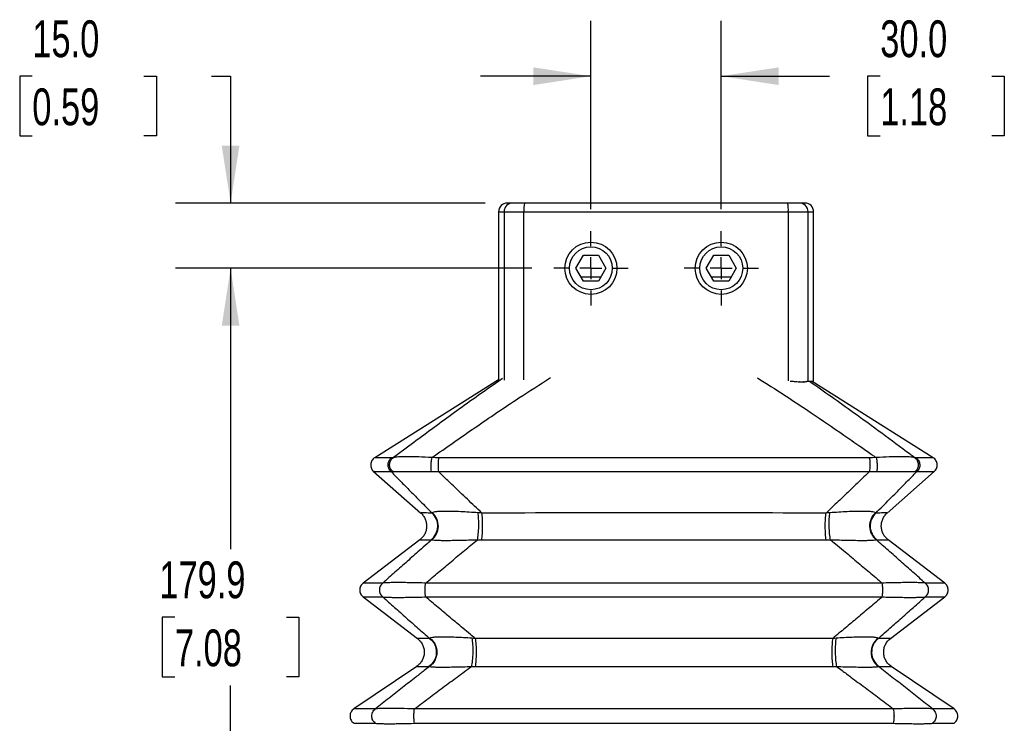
# Model space of a CAD drawing. Header units: millimetres. Extents: x 0 to 1118, y 0 to 864.
# Tile 4 of 21: x 180 to 407, y 474 to 636. Entities that reach past the tile are written whole.
import ezdxf

# ---------------------------------------------------------------- set-up
doc = ezdxf.new("R2010")
doc.units = ezdxf.units.MM
doc.header["$LTSCALE"] = 4
doc.layers.add('DIMENSIONS', color=140, linetype='Continuous', lineweight=25)
doc.styles.add('SLDTEXTSTYLE0', font='TXT', dxfattribs={"width": 0.7})
doc.dimstyles.new('SLDDIMSTYLE0', dxfattribs={"dimtxt": 8.632031, "dimasz": 13.208, "dimexe": 0, "dimexo": 0.0625, "dimgap": 2.158008, "dimtad": 0, "dimtih": 1, "dimtoh": 1, "dimdec": 1, "dimrnd": 1e-09, "dimzin": 4, "dimdsep": 46, "dimtxsty": 'SLDTEXTSTYLE0', "dimsah": 1, "dimcen": 0.09, "dimadec": 0, "dimazin": 1, "dimtfac": 1, "dimtdec": 1, "dimtmove": 0, "dimatfit": 0, "dimfxl": 0, "dimfrac": 2, "dimtolj": 1, "dimtzin": 12, "dimarcsym": 0})
doc.dimstyles.new('SLDDIMSTYLE1', dxfattribs={"dimtxt": 8.632031, "dimasz": 13.208, "dimexe": 0, "dimexo": 0.0625, "dimgap": 2.158008, "dimtad": 0, "dimtih": 1, "dimtoh": 1, "dimdec": 1, "dimrnd": 1e-09, "dimzin": 12, "dimdsep": 46, "dimtxsty": 'SLDTEXTSTYLE0', "dimsah": 1, "dimcen": 0.09, "dimadec": 0, "dimazin": 3, "dimtfac": 1, "dimtdec": 1, "dimtofl": 0, "dimtmove": 0, "dimatfit": 3, "dimfxl": 0, "dimfrac": 2, "dimtolj": 1, "dimtzin": 12, "dimarcsym": 0})

# ---------------------------------------------------------------- blocks, each defined once
blk = doc.blocks.new('_D_1')
at = {"layer": 'DIMENSIONS'}
for p, q in [((182.91, 622.64), (180.01, 622.64)), ((180.01, 622.64), (180.01, 608.92)), ((208.56, 622.64), (211.46, 622.64)), ((211.46, 622.64), (211.46, 608.92)), ((224.13, 622.64), (228.54, 622.64)), ((228.54, 622.64), (228.54, 593.46)), ((180.01, 608.92), (182.91, 608.92)), ((211.46, 608.92), (208.56, 608.92)), ((287.11, 593.46), (215.84, 593.46)), ((297.82, 578.46), (215.84, 578.46)), ((228.54, 578.46), (228.54, 553.06))]:
    blk.add_line(p, q, dxfattribs=at)
for points in [[(228.54, 593.46), (230.57, 606.67), (226.51, 606.67)], [(228.54, 578.46), (226.51, 565.25), (230.57, 565.25)]]:
    blk.add_solid(points, dxfattribs=at)
at = {"layer": 'DIMENSIONS', "char_height": 8.467, "attachment_point": 1, "style": 'SLDTEXTSTYLE0'}
for s, insert in [('15.0', (182.91, 635.48)), ('0.59', (182.91, 619.83))]:
    blk.add_mtext(s, dxfattribs=dict(at, insert=insert))
blk = doc.blocks.new('_D_2')
at = {"layer": 'DIMENSIONS'}
for p, q in [((297.82, 578.46), (215.84, 578.46)), ((228.54, 578.46), (228.54, 513.83)), ((215.72, 498.18), (212.82, 498.18)), ((212.82, 498.18), (212.82, 484.46)), ((241.37, 498.18), (244.27, 498.18)), ((244.27, 498.18), (244.27, 484.46)), ((212.82, 484.46), (215.72, 484.46)), ((244.27, 484.46), (241.37, 484.46)), ((228.54, 398.54), (228.54, 482.53)), ((290.75, 398.54), (215.84, 398.54))]:
    blk.add_line(p, q, dxfattribs=at)
for points in [[(228.54, 578.46), (226.51, 565.25), (230.57, 565.25)], [(228.54, 398.54), (230.57, 411.75), (226.51, 411.75)]]:
    blk.add_solid(points, dxfattribs=at)
at = {"layer": 'DIMENSIONS', "char_height": 8.467, "attachment_point": 1, "style": 'SLDTEXTSTYLE0'}
for s, insert in [('179.9', (212.13, 511.03)), ('7.08', (215.72, 495.38))]:
    blk.add_mtext(s, dxfattribs=dict(at, insert=insert))
blk = doc.blocks.new('_D_3')
at = {"layer": 'DIMENSIONS'}
for p, q in [((311.44, 592.08), (311.44, 635.34)), ((341.44, 592.08), (341.44, 635.34)), ((311.44, 622.64), (286.04, 622.64)), ((341.44, 622.64), (366.31, 622.64)), ((378.01, 622.64), (375.11, 622.64)), ((375.11, 622.64), (375.11, 608.92)), ((403.66, 622.64), (406.56, 622.64)), ((406.56, 622.64), (406.56, 608.92)), ((375.11, 608.92), (378.01, 608.92)), ((406.56, 608.92), (403.66, 608.92))]:
    blk.add_line(p, q, dxfattribs=at)
for points in [[(311.44, 622.64), (298.23, 624.67), (298.23, 620.6)], [(341.44, 622.64), (354.64, 620.6), (354.64, 624.67)]]:
    blk.add_solid(points, dxfattribs=at)
at = {"layer": 'DIMENSIONS', "char_height": 8.467, "attachment_point": 1, "style": 'SLDTEXTSTYLE0'}
for s, insert in [('30.0', (378.01, 635.48)), ('1.18', (378.01, 619.83))]:
    blk.add_mtext(s, dxfattribs=dict(at, insert=insert))
blk = doc.blocks.new('SW_CENTERMARKSYMBOL_0')
at = {"layer": 'DIMENSIONS', "color": 0}
for p, q in [((0, 5.08), (0, 8.54)), ((0, 0), (0, 2.54)), ((-5.08, 0), (-8.54, 0)), ((0, 0), (-2.54, 0)), ((0, 0), (0, -2.54)), ((0, 0), (2.54, 0)), ((5.08, 0), (8.54, 0)), ((0, -5.08), (0, -8.54))]:
    blk.add_line(p, q, dxfattribs=at)
blk = doc.blocks.new('SW_CENTERMARKSYMBOL_2')
at = {"layer": 'DIMENSIONS', "color": 0}
for p, q in [((0, 5.08), (0, 8.54)), ((0, 0), (0, 2.54)), ((-5.08, 0), (-8.54, 0)), ((0, 0), (-2.54, 0)), ((0, 0), (0, -2.54)), ((0, 0), (2.54, 0)), ((5.08, 0), (8.54, 0)), ((0, -5.08), (0, -8.54))]:
    blk.add_line(p, q, dxfattribs=at)

msp = doc.modelspace()

# ---------------------------------------------------------------- linework, layer by layer
for p, q in [((290.19, 591.46), (290.19, 552.83)), ((290.19, 591.46), (291.46, 591.46)), ((291.46, 591.46), (296.02, 591.46)), ((291.46, 591.46), (291.46, 552.69)), ((293.45, 593.46), (292.19, 593.46)), ((296.19, 593.46), (293.45, 593.46)), ((296.02, 591.46), (356.85, 591.46)), ((296.02, 552.79), (296.02, 591.46)), ((356.68, 593.46), (296.19, 593.46)), ((359.42, 593.46), (356.68, 593.46)), ((356.85, 591.46), (361.42, 591.46)), ((356.85, 591.46), (356.85, 552.55)), ((360.69, 593.46), (359.42, 593.46)), ((361.42, 552.46), (361.42, 591.46)), ((361.42, 591.46), (362.69, 591.46)), ((362.69, 552.46), (362.69, 591.46)), ((307.97, 578.46), (309.7, 581.46)), ((309.7, 581.46), (313.17, 581.46)), ((313.17, 581.46), (314.9, 578.46)), ((337.97, 578.46), (339.7, 581.46)), ((339.7, 581.46), (343.17, 581.46)), ((343.17, 581.46), (344.9, 578.46)), ((309.7, 575.46), (307.97, 578.46)), ((314.9, 578.46), (313.17, 575.46)), ((339.7, 575.46), (337.97, 578.46)), ((344.9, 578.46), (343.17, 575.46)), ((309.13, 576.46), (313.75, 576.46)), ((313.72, 576.42), (309.15, 576.42)), ((313.17, 575.46), (309.7, 575.46)), ((339.13, 576.46), (343.75, 576.46)), ((343.72, 576.42), (339.15, 576.42)), ((343.17, 575.46), (339.7, 575.46)), ((290.19, 552.83), (261.71, 534.89)), ((359.43, 552.32), (359.19, 552.26)), ((360.31, 552.22), (360.44, 552.32)), ((361.42, 552.46), (362.69, 552.46)), ((390.19, 534.89), (362.34, 552.43)), ((362.38, 552.44), (362.69, 552.46)), ((261.45, 531.71), (272.31, 522.16)), ((379.59, 522.16), (390.45, 531.71)), ((272.11, 516.03), (259.03, 506.05)), ((392.87, 506.05), (379.8, 516.03)), ((259.03, 502.87), (271.55, 493.32)), ((380.35, 493.32), (392.87, 502.87)), ((271.36, 486.87), (256.91, 477.12)), ((394.99, 477.12), (380.54, 486.87))]:
    msp.add_line(p, q)
for centre, radius in [((311.44, 578.46), 6), ((311.44, 578.46), 4.93), ((341.44, 578.46), 6), ((341.44, 578.46), 4.93)]:
    msp.add_circle(centre, radius)
for centre, radius, start, end in [((292.19, 591.46), 2, 90, 180), ((293.45, 591.47), 2, 90.1, 180.0996), ((302.15, 591.96), 6.15, 165.8391, 184.6343), ((350.73, 591.96), 6.15, 355.3657, 14.1609), ((359.42, 591.47), 2, 359.9004, 89.9), ((360.69, 591.46), 2, 0, 90), ((286.37, 568.07), 52.05, 268.8652, 269.9605), ((377.24, 517.26), 1.25, 262.6404, 269.3377), ((274.14, 488.26), 1.4, 270.5213, 275.9291), ((367.06, 542.36), 55.5, 270.0363, 270.9386), ((377.76, 488.26), 1.4, 264.0709, 269.4787)]:
    msp.add_arc(centre, radius, start, end)
for points, knots in [([(291.07, 553.08), (288.95, 551.6), (283.7, 547.95), (275.37, 541.86), (269.12, 537.23), (266.01, 534.92)], [0, 0, 0, 0, 0.253725, 0.627852, 1, 1, 1, 1]), ([(274.86, 534.92), (278.16, 537.23), (284.77, 541.86), (293.88, 548.03), (299.73, 551.76), (302.16, 553.31)], [0, 0, 0, 0, 0.367368, 0.736691, 1, 1, 1, 1]), ([(349.78, 553.26), (353.91, 550.61), (360.58, 546.33), (368.37, 540.97), (372.98, 537.78), (375.33, 536.12), (376.52, 535.29), (376.88, 535.03), (377, 534.95), (377.04, 534.92)], [0, 0, 0, 0, 0.4472048, 0.7240787, 0.8621346, 0.9597255, 0.987022, 0.9953005, 1, 1, 1, 1]), ([(357.26, 552.46), (357.28, 552.46), (357.61, 552.46), (358.38, 552.47), (359.04, 552.37), (359.43, 552.32)], [0, 0, 0, 0, 0.014378, 0.426373, 1, 1, 1, 1]), ([(360.44, 552.32), (360.41, 552.31), (360.34, 552.29), (360.24, 552.26), (360.14, 552.25), (360.03, 552.24), (359.91, 552.24), (359.8, 552.25), (359.68, 552.26), (359.55, 552.29), (359.47, 552.31), (359.43, 552.32)], [0, 0, 0, 0, 0.1139738, 0.2258018, 0.3360957, 0.4454688, 0.5545345, 0.663907, 0.7742004, 0.8860274, 1, 1, 1, 1]), ([(360.44, 552.32), (360.47, 552.33), (360.54, 552.35), (360.63, 552.37), (360.73, 552.4), (360.82, 552.42), (360.92, 552.43), (361.01, 552.44), (361.09, 552.45), (361.18, 552.46), (361.27, 552.46), (361.37, 552.46), (361.4, 552.46), (361.42, 552.46)], [0, 0, 0, 0, 0.056972, 0.117861, 0.182729, 0.251625, 0.32459, 0.40166, 0.482865, 0.564173, 0.677468, 0.822746, 1, 1, 1, 1]), ([(385.9, 534.92), (385.86, 534.95), (385.52, 535.2), (380.83, 538.68), (372.82, 544.64), (365.11, 550.05), (361.72, 552.43)], [0, 0, 0, 0, 0.004788, 0.041902, 0.579464, 1, 1, 1, 1]), ([(261.71, 534.89), (261.59, 534.8), (261.34, 534.62), (261.05, 534.24), (260.86, 533.82), (260.77, 533.36), (260.79, 532.89), (260.91, 532.44), (261.13, 532.03), (261.35, 531.81), (261.46, 531.7)], [0, 0, 0, 0, 0.125002, 0.250003, 0.375002, 0.500002, 0.625, 0.75, 0.874998, 1, 1, 1, 1]), ([(265.7, 534.89), (265.01, 534.89), (263.61, 534.89), (262.37, 534.89), (261.73, 534.89), (261.78, 534.89), (261.8, 534.89)], [0, 0, 0, 0, 0.284943, 0.570635, 0.856782, 1, 1, 1, 1]), ([(265.46, 531.71), (265.23, 531.91), (265.05, 532.17), (264.82, 532.74), (264.77, 533.05), (264.82, 533.67), (264.92, 533.97), (265.23, 534.5), (265.45, 534.73), (265.7, 534.89)], [0, 0, 0, 0, 0.25, 0.25, 0.5, 0.5, 0.75, 0.75, 1, 1, 1, 1]), ([(265.84, 531.69), (265.61, 531.89), (265.41, 532.15), (265.16, 532.72), (265.11, 533.04), (265.14, 533.67), (265.23, 533.98), (265.53, 534.52), (265.75, 534.75), (266.01, 534.92)], [0, 0, 0, 0, 0.25, 0.25, 0.5, 0.5, 0.75, 0.75, 1, 1, 1, 1]), ([(274.86, 534.92), (273.82, 534.99), (272.79, 535.04), (271.34, 535.09), (270.88, 535.11), (270, 535.13), (269.57, 535.13), (268.79, 535.13), (268.43, 535.13), (267.77, 535.11), (267.47, 535.09), (266.68, 535.04), (266.28, 534.99), (266.01, 534.92)], [0, 0, 0, 0, 0.25, 0.25, 0.375, 0.375, 0.5, 0.5, 0.625, 0.625, 0.75, 0.75, 1, 1, 1, 1]), ([(274.86, 534.92), (274.8, 534.75), (274.74, 534.52), (274.65, 533.98), (274.62, 533.67), (274.59, 533.04), (274.59, 532.72), (274.62, 532.15), (274.66, 531.89), (274.7, 531.69)], [0, 0, 0, 0, 0.25, 0.25, 0.5, 0.5, 0.75, 0.75, 1, 1, 1, 1]), ([(276.42, 534.89), (276.38, 534.73), (276.34, 534.5), (276.29, 533.97), (276.28, 533.67), (276.27, 533.05), (276.28, 532.74), (276.31, 532.17), (276.34, 531.91), (276.38, 531.71)], [0, 0, 0, 0, 0.25, 0.25, 0.5, 0.5, 0.75, 0.75, 1, 1, 1, 1]), ([(375.48, 534.89), (359.18, 534.89), (342.57, 534.89), (317.64, 534.89), (309.33, 534.89), (292.8, 534.89), (284.57, 534.89), (276.42, 534.89)], [0, 0, 0, 0, 0.5, 0.5, 0.75, 0.75, 1, 1, 1, 1]), ([(375.48, 534.89), (375.52, 534.73), (375.56, 534.5), (375.61, 533.97), (375.63, 533.67), (375.63, 533.05), (375.63, 532.74), (375.59, 532.17), (375.56, 531.91), (375.52, 531.71)], [0, 0, 0, 0, 0.25, 0.25, 0.5, 0.5, 0.75, 0.75, 1, 1, 1, 1]), ([(385.9, 534.92), (385.62, 534.99), (385.22, 535.04), (384.43, 535.09), (384.13, 535.11), (383.47, 535.13), (383.11, 535.13), (382.33, 535.13), (381.9, 535.13), (381.02, 535.11), (380.56, 535.09), (379.11, 535.04), (378.08, 534.99), (377.04, 534.92)], [0, 0, 0, 0, 0.25, 0.25, 0.375, 0.375, 0.5, 0.5, 0.625, 0.625, 0.75, 0.75, 1, 1, 1, 1]), ([(377.04, 534.92), (377.1, 534.75), (377.16, 534.52), (377.25, 533.98), (377.28, 533.67), (377.31, 533.04), (377.31, 532.72), (377.28, 532.15), (377.24, 531.89), (377.2, 531.69)], [0, 0, 0, 0, 0.25, 0.25, 0.5, 0.5, 0.75, 0.75, 1, 1, 1, 1]), ([(385.9, 534.92), (386.15, 534.75), (386.37, 534.52), (386.67, 533.98), (386.76, 533.67), (386.79, 533.04), (386.74, 532.72), (386.49, 532.15), (386.29, 531.89), (386.06, 531.69)], [0, 0, 0, 0, 0.25, 0.25, 0.5, 0.5, 0.75, 0.75, 1, 1, 1, 1]), ([(386.2, 534.89), (386.45, 534.73), (386.67, 534.5), (386.98, 533.97), (387.08, 533.67), (387.13, 533.05), (387.08, 532.74), (386.85, 532.17), (386.67, 531.91), (386.44, 531.71)], [0, 0, 0, 0, 0.25, 0.25, 0.5, 0.5, 0.75, 0.75, 1, 1, 1, 1]), ([(390.1, 534.89), (390.12, 534.89), (390.17, 534.89), (389.53, 534.89), (388.29, 534.89), (386.89, 534.89), (386.2, 534.89)], [0, 0, 0, 0, 0.143217, 0.429364, 0.715056, 1, 1, 1, 1]), ([(390.44, 531.7), (390.55, 531.81), (390.77, 532.03), (390.99, 532.44), (391.11, 532.89), (391.13, 533.36), (391.04, 533.82), (390.85, 534.24), (390.56, 534.62), (390.31, 534.8), (390.19, 534.89)], [0, 0, 0, 0, 0.1250016, 0.2500001, 0.3750002, 0.4999977, 0.6249977, 0.7499968, 0.8749979, 1, 1, 1, 1]), ([(261.54, 531.7), (261.53, 531.7), (261.48, 531.7), (262.12, 531.7), (263.37, 531.7), (264.76, 531.7), (265.46, 531.71)], [0, 0, 0, 0, 0.143042, 0.429251, 0.715002, 1, 1, 1, 1]), ([(265.46, 531.71), (266.25, 530.9), (267.82, 529.3), (270.18, 526.91), (272.23, 524.84), (273.8, 523.26), (274.58, 522.46), (274.88, 522.16)], [0, 0, 0, 0, 0.251954, 0.499561, 0.74966, 0.90469, 1, 1, 1, 1]), ([(265.84, 531.69), (266.12, 531.7), (266.51, 531.71), (267.31, 531.72), (267.6, 531.73), (268.26, 531.73), (268.62, 531.73), (269.41, 531.73), (269.83, 531.73), (270.72, 531.73), (271.18, 531.72), (272.62, 531.71), (273.66, 531.7), (274.7, 531.69)], [0, 0, 0, 0, 0.25, 0.25, 0.375, 0.375, 0.5, 0.5, 0.625, 0.625, 0.75, 0.75, 1, 1, 1, 1]), ([(276.38, 531.71), (284.53, 531.7), (292.77, 531.7), (309.32, 531.7), (317.63, 531.7), (342.58, 531.7), (359.21, 531.7), (375.52, 531.71)], [0, 0, 0, 0, 0.25, 0.25, 0.5, 0.5, 1, 1, 1, 1]), ([(286.36, 522.16), (285.8, 522.69), (284.68, 523.75), (283.01, 525.33), (281.07, 527.19), (278.86, 529.31), (277.2, 530.91), (276.38, 531.71)], [0, 0, 0, 0, 0.166935, 0.333745, 0.500439, 0.750308, 1, 1, 1, 1]), ([(375.52, 531.71), (374.69, 530.9), (373.04, 529.3), (370.55, 526.92), (368.37, 524.84), (366.7, 523.26), (365.86, 522.46), (365.54, 522.16)], [0, 0, 0, 0, 0.251808, 0.499561, 0.74966, 0.904685, 1, 1, 1, 1]), ([(377.02, 522.16), (377.54, 522.69), (378.59, 523.75), (380.16, 525.33), (381.99, 527.19), (384.08, 529.31), (385.65, 530.91), (386.44, 531.71)], [0, 0, 0, 0, 0.166935, 0.333745, 0.500439, 0.750308, 1, 1, 1, 1]), ([(377.2, 531.69), (378.24, 531.7), (379.28, 531.71), (380.72, 531.72), (381.19, 531.73), (382.07, 531.73), (382.49, 531.73), (383.28, 531.73), (383.64, 531.73), (384.3, 531.73), (384.6, 531.72), (385.39, 531.71), (385.78, 531.7), (386.06, 531.69)], [0, 0, 0, 0, 0.25, 0.25, 0.375, 0.375, 0.5, 0.5, 0.625, 0.625, 0.75, 0.75, 1, 1, 1, 1]), ([(386.44, 531.71), (387.14, 531.7), (388.53, 531.7), (389.78, 531.7), (390.42, 531.7), (390.37, 531.7), (390.36, 531.7)], [0, 0, 0, 0, 0.2849975, 0.5707477, 0.8569559, 1, 1, 1, 1]), ([(272.28, 522.19), (272.49, 521.98), (272.91, 521.56), (273.34, 520.78), (273.61, 519.93), (273.67, 519.04), (273.54, 518.16), (273.22, 517.33), (272.74, 516.58), (272.29, 516.19), (272.07, 516)], [0, 0, 0, 0, 0.124999, 0.250006, 0.374998, 0.500008, 0.625001, 0.750002, 0.875003, 1, 1, 1, 1]), ([(274.88, 522.16), (274.28, 522.17), (273.07, 522.18), (272.31, 522.18), (272.37, 522.18), (272.39, 522.18)], [0, 0, 0, 0, 0.399435, 0.799701, 1, 1, 1, 1]), ([(274.67, 516.01), (275.13, 516.37), (275.51, 516.83), (276.04, 517.88), (276.19, 518.45), (276.23, 519.62), (276.12, 520.21), (275.66, 521.29), (275.32, 521.77), (274.88, 522.16)], [0, 0, 0, 0, 0.25, 0.25, 0.5, 0.5, 0.75, 0.75, 1, 1, 1, 1]), ([(274.82, 516.03), (275.28, 516.39), (275.66, 516.85), (276.18, 517.91), (276.33, 518.49), (276.35, 519.67), (276.23, 520.27), (275.76, 521.35), (275.4, 521.83), (274.96, 522.22)], [0, 0, 0, 0, 0.25, 0.25, 0.5, 0.5, 0.75, 0.75, 1, 1, 1, 1]), ([(285.47, 522.22), (284.09, 522.32), (282.73, 522.4), (280.85, 522.49), (280.25, 522.51), (279.14, 522.54), (278.62, 522.55), (277.67, 522.55), (277.24, 522.54), (276.5, 522.51), (276.19, 522.49), (275.66, 522.43), (275.45, 522.39), (275.13, 522.31), (275.02, 522.27), (274.96, 522.22)], [0, 0, 0, 0, 0.25, 0.25, 0.375, 0.375, 0.5, 0.5, 0.625, 0.625, 0.75, 0.75, 0.875, 0.875, 1, 1, 1, 1]), ([(285.34, 516.03), (285.42, 516.39), (285.48, 516.85), (285.59, 517.91), (285.62, 518.49), (285.65, 519.67), (285.64, 520.27), (285.58, 521.35), (285.54, 521.83), (285.47, 522.22)], [0, 0, 0, 0, 0.25, 0.25, 0.5, 0.5, 0.75, 0.75, 1, 1, 1, 1]), ([(286.33, 516.01), (286.39, 516.37), (286.44, 516.83), (286.51, 517.88), (286.53, 518.45), (286.53, 519.62), (286.52, 520.21), (286.46, 521.29), (286.41, 521.77), (286.36, 522.16)], [0, 0, 0, 0, 0.25, 0.25, 0.5, 0.5, 0.75, 0.75, 1, 1, 1, 1]), ([(365.54, 522.16), (352.46, 522.18), (339.2, 522.19), (312.7, 522.19), (299.44, 522.18), (286.36, 522.16)], [0, 0, 0, 0, 0.5, 0.5, 1, 1, 1, 1]), ([(365.57, 516.01), (365.51, 516.37), (365.46, 516.83), (365.39, 517.88), (365.37, 518.45), (365.37, 519.62), (365.38, 520.21), (365.44, 521.29), (365.49, 521.77), (365.54, 522.16)], [0, 0, 0, 0, 0.25, 0.25, 0.5, 0.5, 0.75, 0.75, 1, 1, 1, 1]), ([(366.56, 516.03), (366.48, 516.39), (366.42, 516.85), (366.31, 517.91), (366.28, 518.49), (366.25, 519.67), (366.26, 520.27), (366.32, 521.35), (366.36, 521.83), (366.43, 522.22)], [0, 0, 0, 0, 0.25, 0.25, 0.5, 0.5, 0.75, 0.75, 1, 1, 1, 1]), ([(376.94, 522.22), (376.88, 522.27), (376.77, 522.31), (376.45, 522.39), (376.24, 522.43), (375.71, 522.49), (375.4, 522.51), (374.66, 522.54), (374.23, 522.55), (373.28, 522.55), (372.76, 522.54), (371.65, 522.51), (371.05, 522.49), (369.17, 522.4), (367.81, 522.32), (366.43, 522.22)], [0, 0, 0, 0, 0.125, 0.125, 0.25, 0.25, 0.375, 0.375, 0.5, 0.5, 0.625, 0.625, 0.75, 0.75, 1, 1, 1, 1]), ([(376.94, 522.22), (376.5, 521.83), (376.14, 521.35), (375.67, 520.27), (375.55, 519.67), (375.57, 518.49), (375.72, 517.91), (376.24, 516.85), (376.62, 516.39), (377.08, 516.03)], [0, 0, 0, 0, 0.25, 0.25, 0.5, 0.5, 0.75, 0.75, 1, 1, 1, 1]), ([(377.02, 522.16), (376.58, 521.77), (376.24, 521.29), (375.78, 520.21), (375.67, 519.62), (375.71, 518.45), (375.86, 517.88), (376.39, 516.83), (376.77, 516.37), (377.23, 516.01)], [0, 0, 0, 0, 0.25, 0.25, 0.5, 0.5, 0.75, 0.75, 1, 1, 1, 1]), ([(379.51, 522.18), (379.53, 522.18), (379.59, 522.18), (378.83, 522.18), (377.62, 522.17), (377.02, 522.16)], [0, 0, 0, 0, 0.200259, 0.600542, 1, 1, 1, 1]), ([(379.83, 516), (379.61, 516.19), (379.16, 516.58), (378.68, 517.33), (378.36, 518.16), (378.23, 519.04), (378.29, 519.93), (378.56, 520.78), (378.99, 521.56), (379.41, 521.98), (379.62, 522.19)], [0, 0, 0, 0, 0.124997, 0.249998, 0.374999, 0.499993, 0.625003, 0.749994, 0.875001, 1, 1, 1, 1]), ([(274.82, 516.03), (274.46, 515.71), (273.52, 514.88), (271.64, 513.23), (269.18, 511.05), (266.36, 508.56), (264.48, 506.89), (263.55, 506.05)], [0, 0, 0, 0, 0.095822, 0.250385, 0.500495, 0.75051, 1, 1, 1, 1]), ([(272.07, 516), (272.13, 516), (272.24, 516), (273.11, 516.01), (274.15, 516.01), (274.67, 516.01)], [0, 0, 0, 0, 0.33372, 0.66718, 1, 1, 1, 1]), ([(273.43, 506.05), (274.42, 506.89), (276.39, 508.56), (279.36, 511.05), (282.34, 513.55), (284.34, 515.2), (285.34, 516.03)], [0, 0, 0, 0, 0.249658, 0.499505, 0.749618, 1, 1, 1, 1]), ([(274.82, 516.03), (274.89, 516), (274.99, 515.98), (275.31, 515.95), (275.52, 515.93), (276.04, 515.91), (276.35, 515.9), (277.09, 515.88), (277.52, 515.88), (278.47, 515.88), (278.99, 515.88), (280.11, 515.9), (280.71, 515.91), (282.59, 515.95), (283.95, 515.98), (285.34, 516.03)], [0, 0, 0, 0, 0.125, 0.125, 0.25, 0.25, 0.375, 0.375, 0.5, 0.5, 0.625, 0.625, 0.75, 0.75, 1, 1, 1, 1]), ([(286.33, 516.01), (299.42, 516.01), (312.69, 516), (339.21, 516), (352.48, 516.01), (365.57, 516.01)], [0, 0, 0, 0, 0.5, 0.5, 1, 1, 1, 1]), ([(366.56, 516.03), (366.95, 515.71), (367.95, 514.88), (369.94, 513.23), (372.54, 511.05), (375.51, 508.56), (377.48, 506.89), (378.47, 506.05)], [0, 0, 0, 0, 0.095822, 0.250385, 0.500495, 0.75055, 1, 1, 1, 1]), ([(366.56, 516.03), (367.95, 515.98), (369.31, 515.95), (371.19, 515.91), (371.79, 515.9), (372.91, 515.88), (373.43, 515.88), (374.38, 515.88), (374.81, 515.88), (375.55, 515.9), (375.86, 515.91), (376.38, 515.93), (376.59, 515.95), (376.91, 515.98), (377.02, 516), (377.08, 516.03)], [0, 0, 0, 0, 0.25, 0.25, 0.375, 0.375, 0.5, 0.5, 0.625, 0.625, 0.75, 0.75, 0.875, 0.875, 1, 1, 1, 1]), ([(388.35, 506.05), (387.42, 506.89), (385.53, 508.56), (382.72, 511.05), (379.9, 513.55), (378.02, 515.2), (377.08, 516.03)], [0, 0, 0, 0, 0.249658, 0.499505, 0.749618, 1, 1, 1, 1]), ([(377.23, 516.01), (377.75, 516.01), (378.8, 516.01), (379.59, 516), (379.93, 516), (379.83, 516), (379.83, 516)], [0, 0, 0, 0, 0.332792, 0.666221, 0.999974, 1, 1, 1, 1]), ([(259.03, 506.05), (258.92, 505.95), (258.69, 505.75), (258.44, 505.36), (258.28, 504.92), (258.23, 504.46), (258.28, 504), (258.44, 503.57), (258.69, 503.18), (258.92, 502.97), (259.03, 502.87)], [0, 0, 0, 0, 0.125002, 0.2500029, 0.3750022, 0.5000021, 0.6249998, 0.7499999, 0.8749985, 1, 1, 1, 1]), ([(263.55, 506.05), (262.76, 506.05), (261.18, 506.05), (259.78, 506.05), (259.05, 506.05), (259.11, 506.05), (259.13, 506.05)], [0, 0, 0, 0, 0.284888, 0.570639, 0.856915, 1, 1, 1, 1]), ([(263.55, 506.05), (263.31, 505.87), (263.11, 505.62), (262.84, 505.07), (262.77, 504.77), (262.77, 504.16), (262.84, 503.85), (263.11, 503.3), (263.31, 503.06), (263.55, 502.87)], [0, 0, 0, 0, 0.25, 0.25, 0.5, 0.5, 0.75, 0.75, 1, 1, 1, 1]), ([(273.43, 506.05), (272.84, 506.07), (272.25, 506.08), (271.08, 506.11), (270.51, 506.12), (269.41, 506.14), (268.87, 506.15), (267.86, 506.16), (267.38, 506.16), (266.49, 506.16), (266.08, 506.16), (265.35, 506.15), (265.03, 506.14), (264.47, 506.12), (264.23, 506.11), (263.83, 506.08), (263.67, 506.07), (263.55, 506.05)], [0, 0, 0, 0, 0.125, 0.125, 0.25, 0.25, 0.375, 0.375, 0.5, 0.5, 0.625, 0.625, 0.75, 0.75, 0.875, 0.875, 1, 1, 1, 1]), ([(273.43, 502.87), (273.39, 503.06), (273.36, 503.3), (273.31, 503.85), (273.3, 504.16), (273.3, 504.77), (273.31, 505.07), (273.36, 505.62), (273.39, 505.87), (273.43, 506.05)], [0, 0, 0, 0, 0.25, 0.25, 0.5, 0.5, 0.75, 0.75, 1, 1, 1, 1]), ([(378.47, 506.05), (369.84, 506.05), (361.12, 506.05), (343.59, 506.05), (334.77, 506.05), (317.13, 506.05), (308.31, 506.05), (290.78, 506.05), (282.06, 506.05), (273.43, 506.05)], [0, 0, 0, 0, 0.25, 0.25, 0.5, 0.5, 0.75, 0.75, 1, 1, 1, 1]), ([(388.35, 506.05), (388.23, 506.07), (388.07, 506.08), (387.67, 506.11), (387.44, 506.12), (386.88, 506.14), (386.56, 506.15), (385.83, 506.16), (385.43, 506.16), (384.54, 506.16), (384.06, 506.16), (383.05, 506.15), (382.51, 506.14), (381.4, 506.12), (380.83, 506.11), (379.66, 506.08), (379.06, 506.07), (378.47, 506.05)], [0, 0, 0, 0, 0.125, 0.125, 0.25, 0.25, 0.375, 0.375, 0.5, 0.5, 0.625, 0.625, 0.75, 0.75, 0.875, 0.875, 1, 1, 1, 1]), ([(378.47, 502.87), (378.51, 503.06), (378.54, 503.3), (378.59, 503.85), (378.6, 504.16), (378.6, 504.77), (378.59, 505.07), (378.54, 505.62), (378.51, 505.87), (378.47, 506.05)], [0, 0, 0, 0, 0.25, 0.25, 0.5, 0.5, 0.75, 0.75, 1, 1, 1, 1]), ([(388.35, 502.87), (388.59, 503.06), (388.79, 503.3), (389.06, 503.85), (389.13, 504.16), (389.13, 504.77), (389.06, 505.07), (388.79, 505.62), (388.59, 505.87), (388.35, 506.05)], [0, 0, 0, 0, 0.25, 0.25, 0.5, 0.5, 0.75, 0.75, 1, 1, 1, 1]), ([(392.77, 506.05), (392.79, 506.05), (392.85, 506.05), (392.12, 506.05), (390.72, 506.05), (389.14, 506.05), (388.35, 506.05)], [0, 0, 0, 0, 0.1430837, 0.4293605, 0.7151112, 1, 1, 1, 1]), ([(392.87, 502.87), (392.98, 502.97), (393.21, 503.18), (393.46, 503.57), (393.62, 504), (393.67, 504.46), (393.62, 504.92), (393.46, 505.36), (393.21, 505.75), (392.98, 505.95), (392.87, 506.05)], [0, 0, 0, 0, 0.1250015, 0.25, 0.3750002, 0.4999978, 0.6249978, 0.749997, 0.874998, 1, 1, 1, 1]), ([(259.13, 502.87), (259.11, 502.87), (259.05, 502.87), (259.78, 502.87), (261.18, 502.87), (262.76, 502.87), (263.55, 502.87)], [0, 0, 0, 0, 0.143085, 0.429361, 0.715112, 1, 1, 1, 1]), ([(263.55, 502.87), (264.45, 502.07), (266.25, 500.47), (268.94, 498.08), (271.64, 495.7), (273.44, 494.11), (274.34, 493.32)], [0, 0, 0, 0, 0.24968, 0.499539, 0.749643, 1, 1, 1, 1]), ([(263.55, 502.87), (263.67, 502.86), (263.83, 502.84), (264.23, 502.82), (264.47, 502.8), (265.03, 502.79), (265.35, 502.78), (266.08, 502.77), (266.49, 502.77), (267.38, 502.77), (267.86, 502.77), (268.87, 502.78), (269.41, 502.79), (270.51, 502.8), (271.08, 502.82), (272.25, 502.84), (272.84, 502.86), (273.43, 502.87)], [0, 0, 0, 0, 0.125, 0.125, 0.25, 0.25, 0.375, 0.375, 0.5, 0.5, 0.625, 0.625, 0.75, 0.75, 0.875, 0.875, 1, 1, 1, 1]), ([(273.43, 502.87), (282.06, 502.87), (290.78, 502.87), (308.31, 502.87), (317.13, 502.87), (334.77, 502.87), (343.59, 502.87), (361.12, 502.87), (369.84, 502.87), (378.47, 502.87)], [0, 0, 0, 0, 0.25, 0.25, 0.5, 0.5, 0.75, 0.75, 1, 1, 1, 1]), ([(284.83, 493.32), (284.46, 493.62), (283.5, 494.41), (281.6, 496), (279.11, 498.08), (276.26, 500.47), (274.38, 502.07), (273.43, 502.87)], [0, 0, 0, 0, 0.095711, 0.250358, 0.500461, 0.750558, 1, 1, 1, 1]), ([(378.47, 502.87), (377.52, 502.07), (375.64, 500.47), (372.79, 498.08), (369.94, 495.7), (368.03, 494.11), (367.07, 493.32)], [0, 0, 0, 0, 0.24968, 0.499539, 0.749642, 1, 1, 1, 1]), ([(377.56, 493.32), (377.9, 493.62), (378.8, 494.41), (380.6, 496), (382.96, 498.08), (385.66, 500.47), (387.46, 502.07), (388.35, 502.87)], [0, 0, 0, 0, 0.095713, 0.250359, 0.500461, 0.750558, 1, 1, 1, 1]), ([(378.47, 502.87), (379.06, 502.86), (379.66, 502.84), (380.83, 502.82), (381.4, 502.8), (382.51, 502.79), (383.05, 502.78), (384.06, 502.77), (384.54, 502.77), (385.43, 502.77), (385.83, 502.77), (386.56, 502.78), (386.88, 502.79), (387.44, 502.8), (387.67, 502.82), (388.07, 502.84), (388.23, 502.86), (388.35, 502.87)], [0, 0, 0, 0, 0.125, 0.125, 0.25, 0.25, 0.375, 0.375, 0.5, 0.5, 0.625, 0.625, 0.75, 0.75, 0.875, 0.875, 1, 1, 1, 1]), ([(388.35, 502.87), (389.14, 502.87), (390.72, 502.87), (392.12, 502.87), (392.85, 502.87), (392.79, 502.87), (392.77, 502.87)], [0, 0, 0, 0, 0.2848888, 0.5706395, 0.8569163, 1, 1, 1, 1]), ([(271.52, 493.34), (271.76, 493.13), (272.23, 492.72), (272.74, 491.9), (273.04, 491), (273.13, 490.05), (272.99, 489.1), (272.63, 488.22), (272.08, 487.43), (271.58, 487.04), (271.33, 486.85)], [0, 0, 0, 0, 0.124999, 0.249999, 0.374997, 0.499997, 0.624996, 0.749997, 0.874999, 1, 1, 1, 1]), ([(274.34, 493.32), (273.77, 493.32), (272.63, 493.33), (271.79, 493.34), (271.42, 493.34), (271.52, 493.34), (271.52, 493.34)], [0, 0, 0, 0, 0.332742, 0.666177, 0.999965, 1, 1, 1, 1]), ([(274.34, 493.32), (274.83, 492.94), (275.23, 492.43), (275.76, 491.3), (275.89, 490.67), (275.86, 489.42), (275.69, 488.79), (275.1, 487.69), (274.67, 487.22), (274.16, 486.86)], [0, 0, 0, 0, 0.25, 0.25, 0.5, 0.5, 0.75, 0.75, 1, 1, 1, 1]), ([(274.41, 493.37), (274.91, 492.99), (275.32, 492.48), (275.87, 491.35), (276, 490.71), (275.98, 489.45), (275.82, 488.82), (275.23, 487.71), (274.8, 487.23), (274.29, 486.87)], [0, 0, 0, 0, 0.25, 0.25, 0.5, 0.5, 0.75, 0.75, 1, 1, 1, 1]), ([(284.05, 493.37), (283.41, 493.41), (282.78, 493.44), (281.54, 493.51), (280.93, 493.54), (279.78, 493.59), (279.23, 493.61), (278.21, 493.63), (277.73, 493.64), (276.86, 493.64), (276.47, 493.63), (275.8, 493.61), (275.51, 493.59), (274.81, 493.52), (274.53, 493.45), (274.41, 493.37)], [0, 0, 0, 0, 0.125, 0.125, 0.25, 0.25, 0.375, 0.375, 0.5, 0.5, 0.625, 0.625, 0.75, 0.75, 1, 1, 1, 1]), ([(284.05, 493.37), (284.12, 492.99), (284.18, 492.48), (284.25, 491.35), (284.27, 490.71), (284.24, 489.45), (284.21, 488.82), (284.1, 487.71), (284.02, 487.23), (283.93, 486.87)], [0, 0, 0, 0, 0.25, 0.25, 0.5, 0.5, 0.75, 0.75, 1, 1, 1, 1]), ([(284.83, 493.32), (284.89, 492.94), (284.95, 492.43), (285.02, 491.3), (285.04, 490.67), (285.04, 489.42), (285.01, 488.79), (284.93, 487.69), (284.87, 487.22), (284.8, 486.86)], [0, 0, 0, 0, 0.25, 0.25, 0.5, 0.5, 0.75, 0.75, 1, 1, 1, 1]), ([(367.07, 493.32), (353.49, 493.34), (339.72, 493.34), (312.18, 493.34), (298.41, 493.34), (284.83, 493.32)], [0, 0, 0, 0, 0.5, 0.5, 1, 1, 1, 1]), ([(367.07, 493.32), (367.01, 492.94), (366.95, 492.43), (366.88, 491.3), (366.86, 490.67), (366.87, 489.42), (366.89, 488.79), (366.97, 487.69), (367.03, 487.22), (367.1, 486.86)], [0, 0, 0, 0, 0.25, 0.25, 0.5, 0.5, 0.75, 0.75, 1, 1, 1, 1]), ([(367.85, 493.37), (367.78, 492.99), (367.72, 492.48), (367.65, 491.35), (367.63, 490.71), (367.66, 489.45), (367.69, 488.82), (367.81, 487.71), (367.88, 487.23), (367.97, 486.87)], [0, 0, 0, 0, 0.25, 0.25, 0.5, 0.5, 0.75, 0.75, 1, 1, 1, 1]), ([(377.49, 493.37), (377.43, 493.41), (377.33, 493.44), (377.04, 493.51), (376.85, 493.54), (376.38, 493.59), (376.09, 493.61), (375.42, 493.63), (375.03, 493.64), (374.15, 493.64), (373.68, 493.63), (372.65, 493.61), (372.1, 493.59), (370.38, 493.52), (369.13, 493.45), (367.85, 493.37)], [0, 0, 0, 0, 0.125, 0.125, 0.25, 0.25, 0.375, 0.375, 0.5, 0.5, 0.625, 0.625, 0.75, 0.75, 1, 1, 1, 1]), ([(377.49, 493.37), (376.99, 492.99), (376.58, 492.48), (376.03, 491.35), (375.9, 490.71), (375.92, 489.45), (376.08, 488.82), (376.67, 487.71), (377.1, 487.23), (377.61, 486.87)], [0, 0, 0, 0, 0.25, 0.25, 0.5, 0.5, 0.75, 0.75, 1, 1, 1, 1]), ([(377.56, 493.32), (377.07, 492.94), (376.67, 492.43), (376.14, 491.3), (376.01, 490.67), (376.04, 489.42), (376.21, 488.79), (376.8, 487.69), (377.23, 487.22), (377.74, 486.86)], [0, 0, 0, 0, 0.25, 0.25, 0.5, 0.5, 0.75, 0.75, 1, 1, 1, 1]), ([(380.38, 493.34), (380.38, 493.34), (380.48, 493.34), (380.11, 493.34), (379.27, 493.33), (378.13, 493.32), (377.56, 493.32)], [0, 0, 0, 0, 0.000034, 0.333822, 0.667257, 1, 1, 1, 1]), ([(380.57, 486.85), (380.32, 487.04), (379.82, 487.43), (379.27, 488.22), (378.91, 489.1), (378.77, 490.05), (378.86, 491), (379.16, 491.9), (379.67, 492.72), (380.14, 493.13), (380.38, 493.34)], [0, 0, 0, 0, 0.125001, 0.250003, 0.375004, 0.500003, 0.625003, 0.750001, 0.875001, 1, 1, 1, 1]), ([(274.29, 486.87), (273.89, 486.56), (272.86, 485.75), (270.79, 484.13), (268.09, 482.01), (264.99, 479.57), (262.92, 477.94), (261.88, 477.12)], [0, 0, 0, 0, 0.095924, 0.250384, 0.500494, 0.7506, 1, 1, 1, 1]), ([(270.88, 477.12), (271.96, 477.94), (274.12, 479.57), (277.37, 482.01), (280.64, 484.45), (282.83, 486.06), (283.93, 486.87)], [0, 0, 0, 0, 0.249663, 0.499506, 0.749619, 1, 1, 1, 1]), ([(271.33, 486.85), (271.33, 486.85), (271.23, 486.85), (271.6, 486.85), (272.44, 486.85), (273.59, 486.86), (274.16, 486.86)], [0, 0, 0, 0, 0.000028, 0.333819, 0.667257, 1, 1, 1, 1]), ([(274.29, 486.87), (274.41, 486.83), (274.68, 486.79), (275.39, 486.76), (275.68, 486.75), (276.34, 486.74), (276.73, 486.73), (277.6, 486.73), (278.08, 486.74), (279.11, 486.75), (279.65, 486.76), (280.81, 486.78), (281.41, 486.8), (282.65, 486.83), (283.29, 486.85), (283.93, 486.87)], [0, 0, 0, 0, 0.25, 0.25, 0.375, 0.375, 0.5, 0.5, 0.625, 0.625, 0.75, 0.75, 0.875, 0.875, 1, 1, 1, 1]), ([(284.8, 486.86), (298.39, 486.85), (312.17, 486.85), (339.73, 486.85), (353.51, 486.85), (367.1, 486.86)], [0, 0, 0, 0, 0.5, 0.5, 1, 1, 1, 1]), ([(367.97, 486.87), (368.39, 486.56), (369.49, 485.75), (371.67, 484.13), (374.53, 482.01), (377.78, 479.57), (379.94, 477.94), (381.02, 477.12)], [0, 0, 0, 0, 0.095924, 0.250384, 0.500494, 0.750535, 1, 1, 1, 1]), ([(367.97, 486.87), (369.25, 486.83), (370.5, 486.79), (372.22, 486.76), (372.78, 486.75), (373.8, 486.74), (374.28, 486.73), (375.15, 486.73), (375.54, 486.74), (376.22, 486.75), (376.5, 486.76), (376.98, 486.78), (377.17, 486.8), (377.45, 486.83), (377.55, 486.85), (377.61, 486.87)], [0, 0, 0, 0, 0.25, 0.25, 0.375, 0.375, 0.5, 0.5, 0.625, 0.625, 0.75, 0.75, 0.875, 0.875, 1, 1, 1, 1]), ([(390.02, 477.12), (388.98, 477.94), (386.91, 479.57), (383.81, 482.01), (380.71, 484.45), (378.65, 486.06), (377.61, 486.87)], [0, 0, 0, 0, 0.249663, 0.499506, 0.749619, 1, 1, 1, 1]), ([(377.74, 486.86), (378.31, 486.86), (379.46, 486.85), (380.3, 486.85), (380.68, 486.85), (380.57, 486.85), (380.57, 486.85)], [0, 0, 0, 0, 0.332743, 0.666181, 0.999972, 1, 1, 1, 1]), ([(256.91, 477.12), (256.78, 477.02), (256.52, 476.82), (256.24, 476.41), (256.07, 475.95), (256.01, 475.46), (256.07, 474.97), (256.24, 474.52), (256.52, 474.11), (256.78, 473.91), (256.91, 473.8)], [0, 0, 0, 0, 0.125002, 0.250003, 0.375001, 0.500001, 0.624999, 0.749998, 0.874999, 1, 1, 1, 1]), ([(261.88, 477.12), (261.12, 477.12), (259.58, 477.12), (258.07, 477.12), (257.09, 477.12), (256.97, 477.12), (256.91, 477.12)], [0, 0, 0, 0, 0.249867, 0.499998, 0.75015, 1, 1, 1, 1]), ([(261.88, 473.8), (261.62, 473.99), (261.4, 474.24), (261.1, 474.81), (261.02, 475.14), (261.02, 475.79), (261.1, 476.11), (261.4, 476.69), (261.62, 476.94), (261.88, 477.12)], [0, 0, 0, 0, 0.25, 0.25, 0.5, 0.5, 0.75, 0.75, 1, 1, 1, 1]), ([(270.88, 477.12), (269.8, 477.15), (268.74, 477.17), (267.23, 477.19), (266.75, 477.2), (265.83, 477.21), (265.4, 477.21), (264.59, 477.21), (264.22, 477.21), (263.55, 477.2), (263.26, 477.19), (262.49, 477.17), (262.12, 477.15), (261.88, 477.12)], [0, 0, 0, 0, 0.25, 0.25, 0.375, 0.375, 0.5, 0.5, 0.625, 0.625, 0.75, 0.75, 1, 1, 1, 1]), ([(270.88, 473.8), (270.83, 473.99), (270.79, 474.24), (270.74, 474.81), (270.72, 475.14), (270.72, 475.79), (270.74, 476.11), (270.79, 476.69), (270.83, 476.94), (270.88, 477.12)], [0, 0, 0, 0, 0.25, 0.25, 0.5, 0.5, 0.75, 0.75, 1, 1, 1, 1]), ([(381.02, 477.12), (371.95, 477.12), (362.79, 477.12), (349, 477.12), (344.39, 477.12), (335.17, 477.12), (330.56, 477.12), (321.34, 477.12), (316.73, 477.12), (307.51, 477.12), (302.9, 477.12), (289.11, 477.12), (279.95, 477.12), (270.88, 477.12)], [0, 0, 0, 0, 0.25, 0.25, 0.375, 0.375, 0.5, 0.5, 0.625, 0.625, 0.75, 0.75, 1, 1, 1, 1]), ([(390.02, 477.12), (389.78, 477.15), (389.42, 477.17), (388.65, 477.19), (388.36, 477.2), (387.7, 477.21), (387.33, 477.21), (386.52, 477.21), (386.09, 477.21), (385.17, 477.2), (384.68, 477.19), (383.68, 477.18), (383.16, 477.17), (382.1, 477.15), (381.56, 477.13), (381.02, 477.12)], [0, 0, 0, 0, 0.25, 0.25, 0.375, 0.375, 0.5, 0.5, 0.625, 0.625, 0.75, 0.75, 0.875, 0.875, 1, 1, 1, 1]), ([(381.02, 477.12), (381.07, 476.94), (381.11, 476.69), (381.16, 476.11), (381.18, 475.79), (381.18, 475.14), (381.16, 474.81), (381.11, 474.24), (381.07, 473.99), (381.02, 473.8)], [0, 0, 0, 0, 0.25, 0.25, 0.5, 0.5, 0.75, 0.75, 1, 1, 1, 1]), ([(390.02, 477.12), (390.28, 476.94), (390.5, 476.69), (390.8, 476.11), (390.88, 475.79), (390.88, 475.14), (390.8, 474.81), (390.5, 474.24), (390.28, 473.99), (390.02, 473.8)], [0, 0, 0, 0, 0.25, 0.25, 0.5, 0.5, 0.75, 0.75, 1, 1, 1, 1]), ([(394.99, 477.12), (394.99, 477.12), (395.1, 477.12), (394.74, 477.12), (393.85, 477.12), (392.32, 477.12), (390.78, 477.12), (390.02, 477.12)], [0, 0, 0, 0, 0.000121, 0.249961, 0.500053, 0.75015, 1, 1, 1, 1]), ([(394.99, 473.8), (395.12, 473.91), (395.38, 474.11), (395.66, 474.52), (395.83, 474.97), (395.89, 475.46), (395.83, 475.95), (395.66, 476.41), (395.38, 476.82), (395.12, 477.02), (394.99, 477.12)], [0, 0, 0, 0, 0.125001, 0.250002, 0.375001, 0.499999, 0.624999, 0.749997, 0.874998, 1, 1, 1, 1]), ([(256.91, 473.8), (256.97, 473.8), (257.09, 473.8), (258.07, 473.8), (259.58, 473.8), (261.12, 473.8), (261.88, 473.8)], [0, 0, 0, 0, 0.24985, 0.500002, 0.750133, 1, 1, 1, 1]), ([(261.88, 473.8), (262.12, 473.78), (262.49, 473.75), (263.26, 473.73), (263.55, 473.72), (264.22, 473.72), (264.59, 473.71), (265.4, 473.71), (265.83, 473.72), (266.75, 473.72), (267.23, 473.73), (268.74, 473.75), (269.8, 473.78), (270.88, 473.8)], [0, 0, 0, 0, 0.25, 0.25, 0.375, 0.375, 0.5, 0.5, 0.625, 0.625, 0.75, 0.75, 1, 1, 1, 1]), ([(270.88, 473.8), (279.95, 473.8), (289.11, 473.8), (302.9, 473.8), (307.51, 473.8), (316.73, 473.8), (321.34, 473.8), (330.56, 473.8), (335.17, 473.8), (344.39, 473.8), (349, 473.8), (362.79, 473.8), (371.95, 473.8), (381.02, 473.8)], [0, 0, 0, 0, 0.25, 0.25, 0.375, 0.375, 0.5, 0.5, 0.625, 0.625, 0.75, 0.75, 1, 1, 1, 1]), ([(381.02, 473.8), (381.56, 473.79), (382.1, 473.78), (383.16, 473.76), (383.68, 473.75), (384.68, 473.73), (385.17, 473.72), (386.09, 473.72), (386.52, 473.71), (387.33, 473.71), (387.7, 473.72), (388.36, 473.72), (388.65, 473.73), (389.42, 473.75), (389.78, 473.78), (390.02, 473.8)], [0, 0, 0, 0, 0.125, 0.125, 0.25, 0.25, 0.375, 0.375, 0.5, 0.5, 0.625, 0.625, 0.75, 0.75, 1, 1, 1, 1]), ([(390.02, 473.8), (390.78, 473.8), (392.32, 473.8), (393.85, 473.8), (394.74, 473.8), (395.1, 473.8), (394.99, 473.8), (394.99, 473.8)], [0, 0, 0, 0, 0.24985, 0.499947, 0.750039, 0.999879, 1, 1, 1, 1])]:
    msp.add_open_spline(points, degree=3, knots=knots)
for points in [[(266.01, 534.92), (265.89, 534.9), (265.79, 534.89), (265.7, 534.89)], [(276.42, 534.89), (275.89, 534.89), (275.37, 534.9), (274.86, 534.92)], [(377.04, 534.92), (376.53, 534.9), (376.01, 534.89), (375.48, 534.89)], [(386.2, 534.89), (386.11, 534.89), (386.01, 534.9), (385.9, 534.92)], [(265.46, 531.71), (265.57, 531.69), (265.7, 531.69), (265.84, 531.69)], [(274.7, 531.69), (275.26, 531.69), (275.82, 531.69), (276.38, 531.71)], [(375.52, 531.71), (376.08, 531.69), (376.64, 531.69), (377.2, 531.69)], [(386.06, 531.69), (386.2, 531.69), (386.33, 531.69), (386.44, 531.71)], [(274.96, 522.22), (274.93, 522.2), (274.9, 522.18), (274.88, 522.16)], [(286.36, 522.16), (286.06, 522.18), (285.77, 522.2), (285.47, 522.22)], [(366.43, 522.22), (366.13, 522.2), (365.84, 522.18), (365.54, 522.16)], [(377.02, 522.16), (377, 522.18), (376.97, 522.2), (376.94, 522.22)], [(274.67, 516.01), (274.72, 516.02), (274.77, 516.02), (274.82, 516.03)], [(365.57, 516.01), (365.9, 516.02), (366.23, 516.02), (366.56, 516.03)], [(274.41, 493.37), (274.38, 493.35), (274.36, 493.33), (274.34, 493.32)], [(284.83, 493.32), (284.57, 493.33), (284.31, 493.35), (284.05, 493.37)], [(367.85, 493.37), (367.59, 493.35), (367.33, 493.33), (367.07, 493.32)], [(377.56, 493.32), (377.54, 493.33), (377.52, 493.35), (377.49, 493.37)], [(283.93, 486.87), (284.22, 486.86), (284.51, 486.86), (284.8, 486.86)]]:
    msp.add_open_spline(points, degree=3)

# ---------------------------------------------------------------- block references
at = {"layer": 'DIMENSIONS'}
for name, p in [('SW_CENTERMARKSYMBOL_2', (311.44, 578.46)), ('SW_CENTERMARKSYMBOL_0', (341.44, 578.46))]:
    msp.add_blockref(name, p, dxfattribs=at)

# ---------------------------------------------------------------- dimensions: what is measured, and where the dimension line sits
for base, p2, dimstyle, picture, middle in [((228.54, 593.46), (292.19, 593.46), 'SLDDIMSTYLE0', '_D_1', (228.54, 622.64)), ((228.54, 398.54), (295.83, 398.54), 'SLDDIMSTYLE1', '_D_2', (228.54, 498.18))]:
    dim = msp.add_linear_dim(base=base, p1=(302.9, 578.46), p2=p2, angle=90, dimstyle=dimstyle, dxfattribs=at)
    dim.commit()
    dim.dimension.update_dxf_attribs({"geometry": picture, "text_midpoint": middle, "dimtype": 160})
dim = msp.add_linear_dim(base=(341.44, 622.64), p1=(311.44, 587), p2=(341.44, 587), dimstyle='SLDDIMSTYLE0', dxfattribs=at)
dim.commit()
dim.dimension.update_dxf_attribs({"geometry": '_D_3', "text_midpoint": (390.83, 622.64), "dimtype": 160})

doc.saveas('drawing.dxf')
